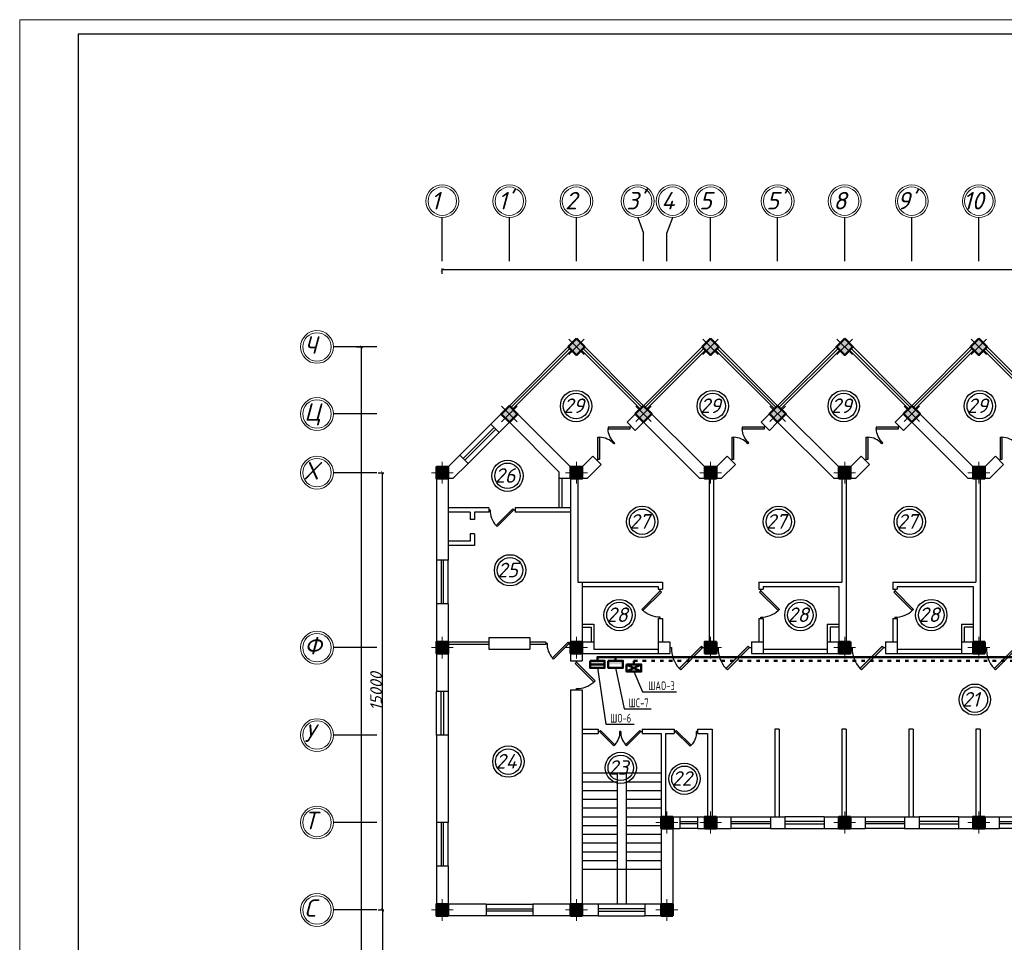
# Model space of a CAD drawing. Header units: millimetres. Extents: x 473009 to 2502882, y 456217 to 1153743.
# Tile 45 of 124: x 1409405 to 1443172, y 507556 to 539206. Entities that reach past the tile are written whole.
import ezdxf
from ezdxf import colors
from ezdxf.entities.mleader import LeaderData, LeaderLine
from ezdxf.math import Vec2, Vec3

# ---------------------------------------------------------------- set-up
doc = ezdxf.new("R2010")
doc.units = ezdxf.units.MM
doc.linetypes.add('ACAD_ISO03W100', pattern=[30, 12, -18])
for name, color, linetype in [('kolonn', 7, 'Continuous'), ('os', 3, 'Continuous'), ('ТС ГММ', 7, 'Continuous')]:
    doc.layers.add(name, color=color, linetype=linetype)
doc.layers.add('ЭМ', color=240, linetype='Continuous', lineweight=20)
doc.layers.add('ЭО', color=2, linetype='Continuous', lineweight=40)
doc.styles.add('SPDS', font='spds.shx', dxfattribs={"width": 0.8, "height": 250})
doc.styles.get("Standard").update_dxf_attribs({"font": 'isocpeui.ttf'})
doc.dimstyles.new('ISO-25', dxfattribs={"dimtxt": 400, "dimasz": 100, "dimexe": 50, "dimexo": 50, "dimgap": 20, "dimtad": 1, "dimdec": 0, "dimtxsty": 'Standard', "dimblk": 'ARCHTICK', "dimcen": 20, "dimclrd": 1, "dimclre": 1, "dimadec": 0, "dimazin": 0, "dimtfac": 1, "dimtdec": 0, "dimtmove": 0, "dimatfit": 3, "dimldrblk": 'ARCHTICK', "dimfxl": 1, "dimarcsym": 0})

# ---------------------------------------------------------------- blocks, each defined once
blk = doc.blocks.new('jfgjhsdf')
blk.add_hatch(color=1).paths.add_polyline_path([(-593, 731), (-637, 687), (0, 50), (44, 94)])
at = {"color": 1}
for p, q in [((0, 1000), (0, 950)), ((0, 50), (0, 0))]:
    blk.add_line(p, q, dxfattribs=at)
blk.add_lwpolyline([(0, 50), (-637, 687), (-593, 731), (44, 94), (0, 50)], dxfattribs=at)
blk.add_arc((-33, 130), 821, 87.662, 132.9147, dxfattribs=at)
blk = doc.blocks.new('ghsdd')
at = {"ltscale": 50}
h = blk.add_hatch(color=256, dxfattribs=at)
h.paths.add_polyline_path([(0, 200), (-200, 200), (-200, 0), (0, 0)])
h.paths.add_polyline_path([(200, 0), (200, 200), (0, 200), (0, 0)])
h.paths.add_polyline_path([(0, 0), (-200, 0), (-200, -200), (0, -200)])
h.paths.add_polyline_path([(0, 0), (0, -200), (200, -200), (200, 0)])
at = {"lineweight": 0}
for p, q in [((0, -374), (0, 374)), ((-374, 0), (374, 0))]:
    blk.add_line(p, q, dxfattribs=at)
at = {"lineweight": 50, "ltscale": 50}
blk.add_lwpolyline([(200, 200), (200, -200), (-200, -200), (-200, 200), (200, 200)], dxfattribs=at)
blk = doc.blocks.new('_None')
blk = doc.blocks.new('_ArchTick')
at = {"color": 0, "linetype": 'ByBlock', "const_width": 0.15}
blk.add_lwpolyline([(-0.5, -0.5), (0.5, 0.5)], dxfattribs=at)
blk = doc.blocks.new('*D114')
at = {"color": 1, "lineweight": -2, "transparency": 16777216}
for p, q in [((1423899, 530488), (1423899, 530673)), ((1511099, 530623), (1423899, 530623)), ((1511099, 530488), (1511099, 530673))]:
    blk.add_line(p, q, dxfattribs=at)
at = {"layer": 'Defpoints', "color": 0, "lineweight": 50, "transparency": 16777216}
for p in [(1423899, 530623), (1423899, 530438), (1511099, 530438)]:
    blk.add_point(p, dxfattribs=at)
at = {"color": 1, "lineweight": -2, "transparency": 16777216, "xscale": 100, "yscale": 100, "zscale": 100, "rotation": 180}
blk.add_blockref('_ArchTick', (1423899, 530623), dxfattribs=at)
at = {"color": 1, "lineweight": -2, "transparency": 16777216, "xscale": 100, "yscale": 100, "zscale": 100}
blk.add_blockref('_ArchTick', (1511099, 530623), dxfattribs=at)
at = {"color": 0, "transparency": 16777216, "insert": (1467499, 530846), "char_height": 400, "attachment_point": 5}
blk.add_mtext('87200', dxfattribs=at)
blk = doc.blocks.new('*D116')
at = {"color": 1, "lineweight": -2, "transparency": 16777216}
for p, q in [((1421699, 523665), (1421897, 523665)), ((1421847, 508665), (1421847, 523665)), ((1421699, 508665), (1421897, 508665))]:
    blk.add_line(p, q, dxfattribs=at)
at = {"layer": 'Defpoints', "color": 0, "lineweight": 50, "transparency": 16777216}
for p in [(1421649, 523665), (1421847, 523665), (1421649, 508665)]:
    blk.add_point(p, dxfattribs=at)
at = {"color": 1, "lineweight": -2, "transparency": 16777216, "xscale": 100, "yscale": 100, "zscale": 100}
for p, rotation in [((1421847, 523665), 90), ((1421847, 508665), 270)]:
    blk.add_blockref('_ArchTick', p, dxfattribs=dict(at, rotation=rotation))
at = {"color": 0, "transparency": 16777216, "insert": (1421627, 516165), "char_height": 400, "attachment_point": 5, "rotation": 90}
blk.add_mtext('15000', dxfattribs=at)
blk = doc.blocks.new('*D117')
at = {"color": 1, "lineweight": -2, "transparency": 16777216}
for p, q in [((1421699, 508665), (1421897, 508665)), ((1421847, 508665), (1421847, 494265)), ((1422260, 494265), (1421797, 494265))]:
    blk.add_line(p, q, dxfattribs=at)
at = {"layer": 'Defpoints', "color": 0, "lineweight": 50, "transparency": 16777216}
for p in [(1421649, 508665), (1421847, 494265), (1422310, 494265)]:
    blk.add_point(p, dxfattribs=at)
at = {"color": 1, "lineweight": -2, "transparency": 16777216, "xscale": 100, "yscale": 100, "zscale": 100}
for p, rotation in [((1421847, 508665), 90), ((1421847, 494265), 270)]:
    blk.add_blockref('_ArchTick', p, dxfattribs=dict(at, rotation=rotation))
at = {"color": 0, "transparency": 16777216, "insert": (1421627, 501465), "char_height": 400, "attachment_point": 5, "rotation": 90}
blk.add_mtext('14400', dxfattribs=at)
blk = doc.blocks.new('*D119')
at = {"color": 1, "lineweight": -2, "transparency": 16777216}
for p, q in [((1420956, 527980), (1421174, 527980)), ((1421124, 473665), (1421124, 527980)), ((1420956, 473665), (1421174, 473665))]:
    blk.add_line(p, q, dxfattribs=at)
at = {"layer": 'Defpoints', "color": 0, "lineweight": 50, "transparency": 16777216}
for p in [(1420906, 527980), (1421124, 527980), (1420906, 473665)]:
    blk.add_point(p, dxfattribs=at)
at = {"color": 1, "lineweight": -2, "transparency": 16777216, "xscale": 100, "yscale": 100, "zscale": 100}
for p, rotation in [((1421124, 527980), 90), ((1421124, 473665), 270)]:
    blk.add_blockref('_ArchTick', p, dxfattribs=dict(at, rotation=rotation))
at = {"color": 0, "transparency": 16777216, "insert": (1420904, 500823), "char_height": 400, "attachment_point": 5, "rotation": 90}
blk.add_mtext('54315', dxfattribs=at)
blk = doc.blocks.new('1231234431252433')
at = {"layer": 'ЭМ', "color": 0, "lineweight": 20, "ltscale": 0.5}
blk.add_lwpolyline([(287242, 187022), (413342, 187022), (413342, 269622), (287242, 269622)], close=True, dxfattribs=at)
at = {"layer": 'ЭМ', "color": 0, "lineweight": 30, "ltscale": 0.5}
blk.add_lwpolyline([(289242, 187522), (412842, 187522), (412842, 269122), (289242, 269122)], close=True, dxfattribs=at)

msp = doc.modelspace()

# ---------------------------------------------------------------- hatches: boundary and pattern name
at = {"lineweight": 50}
h = msp.add_hatch(color=1, dxfattribs=at)
h.dxf.hatch_style = 1
h.paths.add_polyline_path([(1428966.4, 517091.1), (1428966.4, 517216.1), (1429324.9, 517216.1), (1429324.9, 517091.1)])
h.paths.add_polyline_path([(1429324.9, 517091.1), (1429324.9, 517216.1), (1429466.4, 517216.1), (1429466.4, 517091.1)])
h = msp.add_hatch(color=1, dxfattribs=at)
h.dxf.hatch_style = 1
h.paths.add_polyline_path([(1429592.1, 517091.1), (1429592.1, 517216.1), (1429950.6, 517216.1), (1429950.6, 517091.1)])
h.paths.add_polyline_path([(1429950.6, 517091.1), (1429950.6, 517216.1), (1430092.1, 517216.1), (1430092.1, 517091.1)])

# ---------------------------------------------------------------- linework, layer by layer
for p, q in [((1426198.6, 525965.1), (1428498.6, 528265.1)), ((1430798.6, 525965.1), (1428498.6, 528265.1)), ((1430798.6, 525965.1), (1433098.6, 528265.1)), ((1435398.6, 525965.1), (1433098.6, 528265.1)), ((1435398.6, 525965.1), (1437698.6, 528265.1)), ((1439998.6, 525965.1), (1437698.6, 528265.1)), ((1439998.6, 525965.1), (1442298.6, 528265.1)), ((1444598.6, 525965.1), (1442298.6, 528265.1)), ((1428698.6, 513365.1), (1431398.6, 513365.1)), ((1429898.6, 513365.1), (1429898.6, 508865.1)), ((1430198.6, 513365.1), (1430198.6, 508865.1)), ((1428698.6, 513065.1), (1429898.6, 513065.1)), ((1430198.6, 513065.1), (1431398.6, 513065.1)), ((1428698.6, 512765.1), (1429898.6, 512765.1)), ((1430198.6, 512765.1), (1431398.6, 512765.1)), ((1428698.6, 512465.1), (1429898.6, 512465.1)), ((1430198.6, 512465.1), (1431398.6, 512465.1)), ((1428698.6, 512165.1), (1429898.6, 512165.1)), ((1430198.6, 512165.1), (1431398.6, 512165.1)), ((1428698.6, 511865.1), (1429898.6, 511865.1)), ((1430198.6, 511865.1), (1431398.6, 511865.1)), ((1428698.6, 511565.1), (1429898.6, 511565.1)), ((1428698.6, 511265.1), (1429898.6, 511265.1)), ((1430198.6, 511565.1), (1431398.6, 511565.1)), ((1430198.6, 511265.1), (1431398.6, 511265.1)), ((1428698.6, 510965.1), (1429898.6, 510965.1)), ((1430198.6, 510965.1), (1431398.6, 510965.1)), ((1428698.6, 510665.1), (1429898.6, 510665.1)), ((1430198.6, 510665.1), (1431398.6, 510665.1)), ((1428698.6, 510365.1), (1429898.6, 510365.1)), ((1430198.6, 510365.1), (1431398.6, 510365.1)), ((1428698.6, 510065.1), (1431398.6, 510065.1))]:
    msp.add_line(p, q)
at = {"color": 1}
for p, q in [((1426255.2, 525908.6), (1428272.3, 527925.7)), ((1426311.7, 525852), (1428328.9, 527869.2)), ((1430685.5, 525852), (1428668.3, 527869.2)), ((1430742, 525908.6), (1428724.9, 527925.7)), ((1430855.2, 525908.6), (1432872.3, 527925.7)), ((1430911.7, 525852), (1432928.9, 527869.2)), ((1435285.5, 525852), (1433268.3, 527869.2)), ((1435342, 525908.6), (1433324.9, 527925.7)), ((1435455.2, 525908.6), (1437472.3, 527925.7)), ((1435511.7, 525852), (1437528.9, 527869.2)), ((1439885.5, 525852), (1437868.3, 527869.2)), ((1439942, 525908.6), (1437924.9, 527925.7)), ((1440055.2, 525908.6), (1442072.3, 527925.7)), ((1440111.7, 525852), (1442128.9, 527869.2)), ((1444485.5, 525852), (1442468.3, 527869.2)), ((1444542, 525908.6), (1442524.9, 527925.7)), ((1424501.6, 524268.1), (1425562.2, 525328.7)), ((1424614.7, 524154.9), (1425675.4, 525215.6)), ((1425731.9, 525159), (1424671.3, 524098.4)), ((1425845.1, 525045.9), (1424784.4, 523985.2)), ((1423698.6, 520665.1), (1423698.6, 519165.1)), ((1423858.6, 520665.1), (1423858.6, 519165.1)), ((1423938.6, 519165.1), (1423938.6, 520665.1)), ((1424098.6, 519165.1), (1424098.6, 520665.1)), ((1425498.6, 517855.1), (1424098.6, 517855.1)), ((1425498.6, 517775.1), (1424098.6, 517775.1)), ((1427448.6, 517855.1), (1426898.6, 517855.1)), ((1427448.6, 517775.1), (1426898.6, 517775.1)), ((1427448.6, 517855.1), (1427448.6, 517775.1)), ((1423698.6, 514665.1), (1423698.6, 516165.1)), ((1423858.6, 514665.1), (1423858.6, 516165.1)), ((1423938.6, 516165.1), (1423938.6, 514665.1)), ((1424098.6, 516165.1), (1424098.6, 514665.1)), ((1423698.6, 511665.1), (1423698.6, 510165.1)), ((1423858.6, 511665.1), (1423858.6, 510165.1)), ((1423938.6, 510165.1), (1423938.6, 511665.1)), ((1424098.6, 510165.1), (1424098.6, 511665.1)), ((1432048.6, 511865.1), (1432648.6, 511865.1)), ((1432048.6, 511705.1), (1432648.6, 511705.1)), ((1432648.6, 511625.1), (1432048.6, 511625.1)), ((1433798.6, 511865.1), (1435148.6, 511865.1)), ((1433798.6, 511705.1), (1435148.6, 511705.1)), ((1435148.6, 511625.1), (1433798.6, 511625.1)), ((1436998.6, 511865.1), (1435648.6, 511865.1)), ((1436998.6, 511705.1), (1435648.6, 511705.1)), ((1435648.6, 511625.1), (1436998.6, 511625.1)), ((1438398.6, 511865.1), (1439748.6, 511865.1)), ((1438398.6, 511705.1), (1439748.6, 511705.1)), ((1439748.6, 511625.1), (1438398.6, 511625.1)), ((1441598.6, 511865.1), (1440248.6, 511865.1)), ((1441598.6, 511705.1), (1440248.6, 511705.1)), ((1440248.6, 511625.1), (1441598.6, 511625.1)), ((1442998.6, 511865.1), (1444348.6, 511865.1)), ((1442998.6, 511705.1), (1444348.6, 511705.1)), ((1444348.6, 511625.1), (1442998.6, 511625.1)), ((1432648.6, 511465.1), (1432048.6, 511465.1)), ((1435148.6, 511465.1), (1433798.6, 511465.1)), ((1435648.6, 511465.1), (1436998.6, 511465.1)), ((1439748.6, 511465.1), (1438398.6, 511465.1)), ((1440248.6, 511465.1), (1441598.6, 511465.1)), ((1444348.6, 511465.1), (1442998.6, 511465.1)), ((1425398.6, 508865.1), (1426998.6, 508865.1)), ((1425398.6, 508705.1), (1426998.6, 508705.1)), ((1426998.6, 508625.1), (1425398.6, 508625.1)), ((1430848.6, 508865.1), (1429248.6, 508865.1)), ((1430848.6, 508705.1), (1429248.6, 508705.1)), ((1429248.6, 508625.1), (1430848.6, 508625.1)), ((1426998.6, 508465.1), (1425398.6, 508465.1)), ((1429248.6, 508465.1), (1430848.6, 508465.1))]:
    msp.add_line(p, q, dxfattribs=at)
at = {"lineweight": 30}
for p, q in [((1425562.2, 525328.7), (1426198.6, 525965.1)), ((1428298.6, 523865.1), (1426198.6, 525965.1)), ((1430232.9, 525399.5), (1430798.6, 525965.1)), ((1432898.6, 523865.1), (1430798.6, 525965.1)), ((1434832.9, 525399.5), (1435398.6, 525965.1)), ((1437498.6, 523865.1), (1435398.6, 525965.1)), ((1439432.9, 525399.5), (1439998.6, 525965.1)), ((1442098.6, 523865.1), (1439998.6, 525965.1)), ((1425845.1, 525045.9), (1425562.2, 525328.7)), ((1425845.1, 525045.9), (1426198.6, 525399.5)), ((1427898.6, 523699.5), (1426198.6, 525399.5)), ((1430515.8, 525116.6), (1430232.9, 525399.5)), ((1430515.8, 525116.6), (1430798.6, 525399.5)), ((1432732.9, 523465.1), (1430798.6, 525399.5)), ((1435115.8, 525116.6), (1434832.9, 525399.5)), ((1435115.8, 525116.6), (1435398.6, 525399.5)), ((1437332.9, 523465.1), (1435398.6, 525399.5)), ((1439715.8, 525116.6), (1439432.9, 525399.5)), ((1439715.8, 525116.6), (1439998.6, 525399.5)), ((1441932.9, 523465.1), (1439998.6, 525399.5)), ((1424098.6, 523865.1), (1424501.6, 524268.1)), ((1424784.4, 523985.2), (1424501.6, 524268.1)), ((1428698.6, 523865.1), (1429066.2, 524232.7)), ((1429349, 523949.9), (1429066.2, 524232.7)), ((1433298.6, 523865.1), (1433666.2, 524232.7)), ((1433949, 523949.9), (1433666.2, 524232.7)), ((1437898.6, 523865.1), (1438266.2, 524232.7)), ((1438549, 523949.9), (1438266.2, 524232.7)), ((1442498.6, 523865.1), (1442866.2, 524232.7)), ((1443149, 523949.9), (1442866.2, 524232.7)), ((1423698.6, 523865.1), (1423698.6, 520665.1)), ((1424098.6, 523865.1), (1423698.6, 523865.1)), ((1424264.3, 523465.1), (1424784.4, 523985.2)), ((1428698.6, 523865.1), (1428298.6, 523865.1)), ((1428864.3, 523465.1), (1429349, 523949.9)), ((1433298.6, 523865.1), (1432898.6, 523865.1)), ((1433464.3, 523465.1), (1433949, 523949.9)), ((1437898.6, 523865.1), (1437498.6, 523865.1)), ((1438064.3, 523465.1), (1438549, 523949.9)), ((1442498.6, 523865.1), (1442098.6, 523865.1)), ((1442664.3, 523465.1), (1443149, 523949.9)), ((1424098.6, 523465.1), (1424098.6, 520665.1)), ((1424264.3, 523465.1), (1424098.6, 523465.1)), ((1427898.6, 523699.5), (1427898.6, 522465.1)), ((1428864.3, 523465.1), (1427898.6, 523465.1)), ((1427998.6, 523465.1), (1427998.6, 522465.1)), ((1428298.6, 523465.1), (1428298.6, 517215.1)), ((1428548.6, 523465.1), (1428548.6, 519915.1)), ((1433464.3, 523465.1), (1432732.9, 523465.1)), ((1433048.6, 523465.1), (1433048.6, 517865.1)), ((1433198.6, 523465.1), (1433198.6, 517865.1)), ((1438064.3, 523465.1), (1437332.9, 523465.1)), ((1437598.6, 523465.1), (1437598.6, 519915.1)), ((1437748.6, 523465.1), (1437748.6, 517865.1)), ((1442664.3, 523465.1), (1441932.9, 523465.1)), ((1442198.6, 523465.1), (1442198.6, 519915.1)), ((1442348.6, 523465.1), (1442348.6, 517865.1)), ((1425498.6, 522465.1), (1424098.6, 522465.1)), ((1425498.6, 522465.1), (1425498.6, 522315.1)), ((1428298.6, 522465.1), (1426398.6, 522465.1)), ((1426398.6, 522465.1), (1426398.6, 522315.1)), ((1424848.6, 522315.1), (1424098.6, 522315.1)), ((1424848.6, 522315.1), (1424848.6, 522065.1)), ((1424998.6, 522065.1), (1424848.6, 522065.1)), ((1425498.6, 522315.1), (1424998.6, 522315.1)), ((1424998.6, 522315.1), (1424998.6, 522065.1)), ((1428298.6, 522315.1), (1426398.6, 522315.1)), ((1424998.6, 521565.1), (1424848.6, 521565.1)), ((1424848.6, 521565.1), (1424848.6, 521315.1)), ((1424998.6, 521565.1), (1424998.6, 521165.1)), ((1424848.6, 521315.1), (1424098.6, 521315.1)), ((1424998.6, 521165.1), (1424098.6, 521165.1)), ((1424098.6, 520665.1), (1423698.6, 520665.1)), ((1428548.6, 519915.1), (1431448.6, 519915.1)), ((1428698.6, 519915.1), (1428698.6, 517865.1)), ((1428698.6, 519765.1), (1431298.6, 519765.1)), ((1431298.6, 519765.1), (1431298.6, 519665.1)), ((1431448.6, 519915.1), (1431448.6, 519665.1)), ((1434748.6, 519915.1), (1434748.6, 519665.1)), ((1434748.6, 519915.1), (1437598.6, 519915.1)), ((1434898.6, 519765.1), (1434898.6, 519665.1)), ((1434898.6, 519765.1), (1437498.6, 519765.1)), ((1437498.6, 519765.1), (1437498.6, 517865.1)), ((1439348.6, 519915.1), (1442198.6, 519915.1)), ((1439348.6, 519915.1), (1439348.6, 519665.1)), ((1439498.6, 519765.1), (1442098.6, 519765.1)), ((1439498.6, 519765.1), (1439498.6, 519665.1)), ((1442098.6, 519765.1), (1442098.6, 517865.1)), ((1431298.6, 519665.1), (1431448.6, 519665.1)), ((1434748.6, 519665.1), (1434898.6, 519665.1)), ((1439348.6, 519665.1), (1439498.6, 519665.1)), ((1424098.6, 519165.1), (1423698.6, 519165.1)), ((1423698.6, 519165.1), (1423698.6, 516165.1)), ((1424098.6, 519165.1), (1424098.6, 516165.1)), ((1431298.6, 518665.1), (1431448.6, 518665.1)), ((1431298.6, 518665.1), (1431298.6, 517465.1)), ((1431448.6, 518665.1), (1431448.6, 517865.1)), ((1434748.6, 518665.1), (1434898.6, 518665.1)), ((1434748.6, 518665.1), (1434748.6, 517865.1)), ((1434898.6, 518665.1), (1434898.6, 517465.1)), ((1439348.6, 518665.1), (1439348.6, 517865.1)), ((1439348.6, 518665.1), (1439498.6, 518665.1)), ((1439498.6, 518665.1), (1439498.6, 517465.1)), ((1428698.6, 518465.1), (1429098.6, 518465.1)), ((1428698.6, 518365.1), (1428998.6, 518365.1)), ((1428998.6, 518365.1), (1428998.6, 517865.1)), ((1429098.6, 518465.1), (1429098.6, 517615.1)), ((1437098.6, 518465.1), (1437098.6, 517465.1)), ((1437098.6, 518465.1), (1437498.6, 518465.1)), ((1437498.6, 518365.1), (1437198.6, 518365.1)), ((1437198.6, 518365.1), (1437198.6, 517865.1)), ((1441698.6, 518465.1), (1442098.6, 518465.1)), ((1441698.6, 518465.1), (1441698.6, 517465.1)), ((1442098.6, 518365.1), (1441798.6, 518365.1)), ((1441798.6, 518365.1), (1441798.6, 517865.1)), ((1425498.6, 518015.1), (1426898.6, 518015.1)), ((1425498.6, 518015.1), (1425498.6, 517615.1)), ((1426898.6, 518015.1), (1426898.6, 517615.1)), ((1428698.6, 517865.1), (1429098.6, 517865.1)), ((1431298.6, 517865.1), (1431698.6, 517865.1)), ((1431698.6, 517865.1), (1431698.6, 517465.1)), ((1432898.6, 517865.1), (1432898.6, 517465.1)), ((1432898.6, 517865.1), (1433298.6, 517865.1)), ((1433298.6, 517865.1), (1433298.6, 517465.1)), ((1434498.6, 517865.1), (1434498.6, 517465.1)), ((1434498.6, 517865.1), (1434898.6, 517865.1)), ((1437098.6, 517865.1), (1437898.6, 517865.1)), ((1437898.6, 517865.1), (1437898.6, 517465.1)), ((1439098.6, 517865.1), (1439498.6, 517865.1)), ((1439098.6, 517865.1), (1439098.6, 517465.1)), ((1441698.6, 517865.1), (1442498.6, 517865.1)), ((1442498.6, 517865.1), (1442498.6, 517465.1)), ((1425498.6, 517615.1), (1426898.6, 517615.1)), ((1428698.6, 517465.1), (1431698.6, 517465.1)), ((1428698.6, 517465.1), (1428698.6, 517215.1)), ((1429098.6, 517615.1), (1431298.6, 517615.1)), ((1432898.6, 517465.1), (1433298.6, 517465.1)), ((1434498.6, 517465.1), (1437898.6, 517465.1)), ((1434898.6, 517615.1), (1437098.6, 517615.1)), ((1439098.6, 517465.1), (1442498.6, 517465.1)), ((1439498.6, 517615.1), (1441698.6, 517615.1)), ((1428298.6, 517215.1), (1428698.6, 517215.1)), ((1424098.6, 516165.1), (1423698.6, 516165.1)), ((1428298.6, 516215.1), (1428698.6, 516215.1)), ((1428298.6, 516215.1), (1428298.6, 508865.1)), ((1428698.6, 516215.1), (1428698.6, 508865.1)), ((1424098.6, 514665.1), (1423698.6, 514665.1)), ((1423698.6, 514665.1), (1423698.6, 511665.1)), ((1424098.6, 514665.1), (1424098.6, 511665.1)), ((1428698.6, 514865.1), (1429248.6, 514865.1)), ((1428698.6, 514715.1), (1429248.6, 514715.1)), ((1429248.6, 514865.1), (1429248.6, 514715.1)), ((1430748.6, 514865.1), (1430748.6, 514715.1)), ((1430748.6, 514865.1), (1431848.6, 514865.1)), ((1430748.6, 514715.1), (1431398.6, 514715.1)), ((1431398.6, 514715.1), (1431398.6, 508865.1)), ((1431548.6, 514715.1), (1431548.6, 511865.1)), ((1431548.6, 514715.1), (1431848.6, 514715.1)), ((1431848.6, 514865.1), (1431848.6, 514715.1)), ((1432648.6, 514865.1), (1432648.6, 514715.1)), ((1432648.6, 514865.1), (1433148.6, 514865.1)), ((1432648.6, 514715.1), (1432998.6, 514715.1)), ((1432998.6, 514715.1), (1432998.6, 511865.1)), ((1433148.6, 514865.1), (1433148.6, 511865.1)), ((1435298.6, 514865.1), (1435298.6, 511865.1)), ((1435448.6, 514865.1), (1435298.6, 514865.1)), ((1435448.6, 514865.1), (1435448.6, 511865.1)), ((1437748.6, 514865.1), (1437598.6, 514865.1)), ((1437598.6, 514865.1), (1437598.6, 511865.1)), ((1437748.6, 514865.1), (1437748.6, 511865.1)), ((1439898.6, 514865.1), (1439898.6, 511865.1)), ((1440048.6, 514865.1), (1439898.6, 514865.1)), ((1440048.6, 514865.1), (1440048.6, 511865.1)), ((1442348.6, 514865.1), (1442198.6, 514865.1)), ((1442198.6, 514865.1), (1442198.6, 511865.1)), ((1442348.6, 514865.1), (1442348.6, 511865.1)), ((1424098.6, 511665.1), (1423698.6, 511665.1)), ((1431398.6, 511865.1), (1432048.6, 511865.1)), ((1432048.6, 511865.1), (1432048.6, 511465.1)), ((1432648.6, 511865.1), (1432648.6, 511465.1)), ((1432648.6, 511865.1), (1433798.6, 511865.1)), ((1433798.6, 511865.1), (1433798.6, 511465.1)), ((1435148.6, 511865.1), (1435148.6, 511465.1)), ((1435148.6, 511865.1), (1435648.6, 511865.1)), ((1435648.6, 511865.1), (1435648.6, 511465.1)), ((1436998.6, 511865.1), (1436998.6, 511465.1)), ((1436998.6, 511865.1), (1438398.6, 511865.1)), ((1438398.6, 511865.1), (1438398.6, 511465.1)), ((1439748.6, 511865.1), (1439748.6, 511465.1)), ((1439748.6, 511865.1), (1440248.6, 511865.1)), ((1440248.6, 511865.1), (1440248.6, 511465.1)), ((1441598.6, 511865.1), (1441598.6, 511465.1)), ((1441598.6, 511865.1), (1442998.6, 511865.1)), ((1442998.6, 511865.1), (1442998.6, 511465.1)), ((1431798.6, 511465.1), (1432048.6, 511465.1)), ((1431798.6, 511465.1), (1431798.6, 508465.1)), ((1432648.6, 511465.1), (1433798.6, 511465.1)), ((1435148.6, 511465.1), (1435648.6, 511465.1)), ((1436998.6, 511465.1), (1438398.6, 511465.1)), ((1439748.6, 511465.1), (1440248.6, 511465.1)), ((1441598.6, 511465.1), (1442998.6, 511465.1)), ((1424098.6, 510165.1), (1423698.6, 510165.1)), ((1423698.6, 510165.1), (1423698.6, 508465.1)), ((1424098.6, 510165.1), (1424098.6, 508865.1)), ((1425398.6, 508865.1), (1424098.6, 508865.1)), ((1425398.6, 508865.1), (1425398.6, 508465.1)), ((1428298.6, 508865.1), (1426998.6, 508865.1)), ((1426998.6, 508865.1), (1426998.6, 508465.1)), ((1429248.6, 508865.1), (1428698.6, 508865.1)), ((1429248.6, 508865.1), (1429248.6, 508465.1)), ((1431398.6, 508865.1), (1430848.6, 508865.1)), ((1430848.6, 508865.1), (1430848.6, 508465.1)), ((1425398.6, 508465.1), (1423698.6, 508465.1)), ((1429248.6, 508465.1), (1426998.6, 508465.1)), ((1431798.6, 508465.1), (1430848.6, 508465.1))]:
    msp.add_line(p, q, dxfattribs=at)
at = {"color": 1, "lineweight": 50}
for points in [[(1429216.4, 517216.1), (1429216.4, 517340.1), (1461523.6, 517340.1), (1461523.6, 514590.1), (1464823.3, 514590.1), (1464829.6, 511990.1), (1466323.6, 511990.1), (1466323.6, 511340.1)], [(1429842.1, 517216.1), (1429842.1, 517340.1)], [(1429466.4, 517091.1), (1428966.4, 517091.1)]]:
    msp.add_lwpolyline(points, dxfattribs=at)
at = {"color": 3, "lineweight": 50}
for points in [[(1430219.1, 516841.1), (1430719.1, 517091.1)], [(1430219.1, 517091.1), (1430719.1, 516841.1)]]:
    msp.add_lwpolyline(points, dxfattribs=at)
at = {"color": 3, "linetype": 'ACAD_ISO03W100', "lineweight": 50, "ltscale": 10}
msp.add_lwpolyline([(1430469.1, 517091.1), (1430469.1, 517215.1), (1461648.6, 517215.1), (1461648.6, 514715.1), (1464948, 514715.1), (1464954.3, 512115.1), (1466448.6, 512115.1), (1466448.6, 511215.1), (1463024, 511215.1)], dxfattribs=at)
at = {"color": 1}
for centre, radius in [((1428485.7, 525952.6), 537), ((1433173.4, 525952.6), 537), ((1437664, 525952.6), 537), ((1442331.6, 525952.6), 537), ((1428485.7, 525952.6), 437), ((1433173.4, 525952.6), 437), ((1437664, 525952.6), 437), ((1442331.6, 525952.6), 437), ((1426134.5, 523559.7), 537), ((1426134.5, 523559.7), 437), ((1430751.3, 521982.9), 537), ((1430751.3, 521982.9), 437), ((1435439, 521982.9), 537), ((1435439, 521982.9), 437), ((1439929.5, 521982.9), 537), ((1439929.5, 521982.9), 437), ((1426221, 520316.8), 537), ((1426221, 520316.8), 437), ((1429973.3, 518783.3), 537), ((1429973.3, 518783.3), 437), ((1436177.8, 518783.3), 537), ((1436177.8, 518783.3), 437), ((1440668.3, 518783.3), 537), ((1440668.3, 518783.3), 437), ((1442163, 515880.1), 537), ((1442163, 515880.1), 437), ((1426163.7, 513754.9), 537), ((1426163.7, 513754.9), 437), ((1430018.7, 513541.2), 537), ((1430018.7, 513541.2), 437), ((1432202.2, 513165.1), 537), ((1432202.2, 513165.1), 437)]:
    msp.add_circle(centre, radius, dxfattribs=at)
at = {"layer": 'os', "color": 0}
for p, q in [((1423898.6, 530918.2), (1423898.6, 532418.2)), ((1426198.6, 530918.2), (1426198.6, 532418.2)), ((1428498.6, 530918.2), (1428498.6, 532418.2)), ((1433098.6, 530918.2), (1433098.6, 532418.2)), ((1435398.6, 530918.2), (1435398.6, 532418.2)), ((1437698.6, 530918.2), (1437698.6, 532418.2)), ((1439998.6, 530918.2), (1439998.6, 532418.2)), ((1442298.6, 530918.2), (1442298.6, 532418.2)), ((1430798.6, 530918.2), (1430798.6, 531888.1)), ((1431598.6, 530918.2), (1431598.6, 531888.1)), ((1421648.7, 527980.1), (1420162.8, 527980.1)), ((1421648.7, 525680.1), (1420162.8, 525680.1)), ((1421648.7, 523665.1), (1420162.8, 523665.1)), ((1421648.7, 517665.1), (1420162.8, 517665.1)), ((1421648.7, 514665.1), (1420162.8, 514665.1)), ((1421648.7, 511665.1), (1420162.8, 511665.1)), ((1421648.7, 508665.1), (1420162.8, 508665.1))]:
    msp.add_line(p, q, dxfattribs=at)
for points in [[(1430598.6, 532418.2), (1430798.6, 531888.1)], [(1431598.6, 531888.1), (1431798.6, 532418.2)]]:
    msp.add_lwpolyline(points, dxfattribs=at)
at = {"layer": 'os', "color": 0, "lineweight": 0}
for centre, radius in [((1423898.6, 532980.7), 562.5), ((1426198.6, 532980.7), 562.5), ((1428498.6, 532980.7), 562.5), ((1430598.6, 532980.7), 562.5), ((1431798.6, 532980.7), 562.5), ((1433098.6, 532980.7), 562.5), ((1435398.6, 532980.7), 562.5), ((1437698.6, 532980.7), 562.5), ((1439998.6, 532980.7), 562.5), ((1442298.6, 532980.7), 562.5), ((1423898.6, 532980.7), 487.5), ((1426198.6, 532980.7), 487.5), ((1428498.6, 532980.7), 487.5), ((1430598.6, 532980.7), 487.5), ((1431798.6, 532980.7), 487.5), ((1433098.6, 532980.7), 487.5), ((1435398.6, 532980.7), 487.5), ((1437698.6, 532980.7), 487.5), ((1439998.6, 532980.7), 487.5), ((1442298.6, 532980.7), 487.5), ((1419600.3, 527980.1), 562.5), ((1419600.3, 527980.1), 487.5), ((1419600.3, 525680.1), 562.5), ((1419600.3, 525680.1), 487.5), ((1419600.3, 523665.1), 562.5), ((1419600.3, 523665.1), 487.5), ((1419600.3, 517665.1), 562.5), ((1419600.3, 517665.1), 487.5), ((1419600.3, 514665.1), 562.5), ((1419600.3, 514665.1), 487.5), ((1419600.3, 511665.1), 562.5), ((1419600.3, 511665.1), 487.5), ((1419600.3, 508665.1), 562.5), ((1419600.3, 508665.1), 487.5)]:
    msp.add_circle(centre, radius, dxfattribs=at)
at = {"layer": 'ЭО', "color": 1, "lineweight": 50}
for points in [[(1428966.4, 517216.1), (1428966.4, 516966.1), (1429466.4, 516966.1), (1429466.4, 517216.1)], [(1429592.1, 517216.1), (1429592.1, 516966.1), (1430092.1, 516966.1), (1430092.1, 517216.1)]]:
    msp.add_lwpolyline(points, close=True, dxfattribs=at)
at = {"layer": 'ЭО', "color": 3, "lineweight": 50}
msp.add_lwpolyline([(1430219.1, 517091.1), (1430219.1, 516841.1), (1430719.1, 516841.1), (1430719.1, 517091.1)], close=True, dxfattribs=at)

# ---------------------------------------------------------------- block references
at = {"lineweight": 50}
msp.add_blockref('1231234431252433', (1122163.5, 269584), dxfattribs=at)
for p, xscale, yscale, zscale, rotation in [((1430374.3, 525258), -0.8461538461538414, 0.8461538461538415, 0.8461538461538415, 134.9999999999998), ((1434974.3, 525258), -0.8461538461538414, 0.8461538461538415, 0.8461538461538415, 134.9999999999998), ((1439574.3, 525258), -0.8461538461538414, 0.8461538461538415, 0.8461538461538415, 134.9999999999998), ((1429207.6, 524091.3), 0.8461538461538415, 0.8461538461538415, 0.8461538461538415, 314.9999999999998), ((1433807.6, 524091.3), 0.8461538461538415, 0.8461538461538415, 0.8461538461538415, 314.9999999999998), ((1438407.6, 524091.3), 0.8461538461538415, 0.8461538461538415, 0.8461538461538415, 314.9999999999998), ((1443007.6, 524091.3), 0.8461538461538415, 0.8461538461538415, 0.8461538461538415, 314.9999999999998), ((1426398.6, 522390.1), 0.9000000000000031, 0.9000000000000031, 0.9000000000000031, 90), ((1428298.6, 517815.1), 0.8499999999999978, 0.8499999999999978, 0.8499999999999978, 90), ((1432898.6, 517665.1), 1.199999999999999, 1.199999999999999, 1.199999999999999, 90), ((1434498.6, 517665.1), 1.199999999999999, 1.199999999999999, 1.199999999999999, 90), ((1439098.6, 517665.1), 1.199999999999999, 1.199999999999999, 1.199999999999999, 90), ((1443698.6, 517665.1), 1.199999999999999, 1.199999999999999, 1.199999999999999, 90), ((1429248.6, 514790.1), -0.7692307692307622, 0.7692307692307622, 0.7692307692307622, 270), ((1430748.6, 514790.1), 0.7692307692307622, 0.7692307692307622, 0.7692307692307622, 90), ((1431848.6, 514790.1), -0.7999999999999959, 0.7999999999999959, 0.7999999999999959, 270)]:
    msp.add_blockref('jfgjhsdf', p, dxfattribs=dict(xscale=xscale, yscale=yscale, zscale=zscale, rotation=rotation))
at = {"xscale": -1, "rotation": 180}
msp.add_blockref('jfgjhsdf', (1431373.6, 519665.1), dxfattribs=at)
at = {"rotation": 180}
for p in [(1434823.6, 519665.1), (1439423.6, 519665.1), (1428498.6, 517215.1)]:
    msp.add_blockref('jfgjhsdf', p, dxfattribs=at)
at = {"layer": 'kolonn', "rotation": 45}
for p in [(1428498.6, 527982.3), (1433098.6, 527982.3), (1437698.6, 527982.3), (1442298.6, 527982.3), (1426198.6, 525678.3), (1430798.6, 525682.3), (1435398.6, 525682.3), (1439998.6, 525682.3)]:
    msp.add_blockref('ghsdd', p, dxfattribs=at)
at = {"layer": 'kolonn'}
for p in [(1423898.6, 523665.1), (1428498.6, 523665.1), (1433098.6, 523665.1), (1437698.6, 523665.1), (1442298.6, 523665.1), (1423898.6, 517665.1), (1428498.6, 517665.1), (1433098.6, 517665.1), (1437698.6, 517665.1), (1442298.6, 517665.1), (1431598.6, 511665.1), (1433098.6, 511665.1), (1437698.6, 511665.1), (1442298.6, 511665.1), (1423898.6, 508665.1), (1428498.6, 508665.1), (1431598.6, 508665.1)]:
    msp.add_blockref('ghsdd', p, dxfattribs=at)

# ---------------------------------------------------------------- texts
at = {"ltscale": 50}
for s, p in [('1', (1423509, 532697.1)), ("1'", (1425809, 532697.1)), ('2', (1428109, 532697.1)), ("3'", (1430209, 532697.1)), ('4', (1431409, 532697.1)), ('5', (1432709, 532697.1)), ("5'", (1435009, 532697.1)), ('8', (1437309, 532697.1)), ("9'", (1439496.1, 532697.1)), ('10', (1441754.8, 532697.1)), ('Ч', (1419165.1, 527746.5)), ('Ц', (1419165.1, 525446.5)), ('Х', (1419165.1, 523431.5)), ('Ф', (1419165.1, 517431.5)), ('У', (1419165.1, 514431.5)), ('Т', (1419165.1, 511431.5)), ('С', (1419165.1, 508431.5))]:
    msp.add_text(s, height=600, dxfattribs=at).set_placement(p)
at = {"color": 1}
for s, p in [('29', (1428050, 525713.1)), ('29', (1432737.7, 525713.1)), ('29', (1437228.3, 525713.1)), ('29', (1441895.9, 525713.1)), ('26', (1425698.7, 523320.1)), ('27', (1430315.6, 521743.3)), ('27', (1435003.3, 521743.3)), ('27', (1439493.8, 521743.3)), ('25', (1425785.3, 520077.3)), ('28', (1429537.6, 518543.7)), ('28', (1435742, 518543.7)), ('28', (1440232.6, 518543.7)), ('21', (1441727.3, 515640.5)), ('24', (1425728, 513515.4)), ('23', (1429583, 513301.7)), ('22', (1431766.5, 512925.5))]:
    msp.add_text(s, height=500, dxfattribs=at).set_placement(p)

# ---------------------------------------------------------------- dimensions: what is measured, and where the dimension line sits
dim = msp.add_linear_dim(base=(1423898.6, 530623), p1=(1511098.6, 530438.2), p2=(1423898.6, 530438.2), dimstyle='ISO-25')
dim.commit()
dim.dimension.update_dxf_attribs({"geometry": '*D114', "text_midpoint": (1467498.6, 530845.5)})
for base, p1, p2, picture, middle in [((1421123.6, 527980.1), (1420905.7, 473665.1), (1420905.7, 527980.1), '*D119', (1420903.6, 500822.6)), ((1421847.3, 523665.1), (1421648.7, 508665.1), (1421648.7, 523665.1), '*D116', (1421627.3, 516165.1))]:
    dim = msp.add_linear_dim(base=base, p1=p1, p2=p2, angle=90, dimstyle='ISO-25')
    dim.commit()
    dim.dimension.update_dxf_attribs({"geometry": picture, "text_midpoint": middle})
dim = msp.add_linear_dim(base=(1421847.3, 494265.1), p1=(1421648.7, 508665.1), p2=(1422310.3, 494265.1), angle=90, dimstyle='ISO-25', override={"dimtmove": 1})
dim.commit()
dim.dimension.update_dxf_attribs({"geometry": '*D117', "text_midpoint": (1421627.3, 501465.1)})

# ---------------------------------------------------------------- leaders
at = {"layer": 'ТС ГММ', "color": 7, "lineweight": 20, "ltscale": 0.5}
ml = msp.add_multileader_mtext('Standard', dxfattribs=at)
ml.set_content('{\\C1;ШO-6}', color=7, style='SPDS')
ml.set_leader_properties()
ml.set_arrow_properties(name='NONE')
ml.build(insert=Vec2(0, 0))
ml.multileader.update_dxf_attribs({"text_left_attachment_type": 6, "text_right_attachment_type": 6, "dogleg_length": 0.1, "arrow_head_size": 150})
ctx = ml.context
ctx.base_point, ctx.char_height, ctx.arrow_head_size, ctx.landing_gap_size, ctx.plane_origin = Vec3(1429511.2, 515034.7), 300, 150, 100, Vec3(1427182.6, 512980.3)
ctx.left_attachment, ctx.right_attachment, ctx.text_align_type = 6, 6, 2
notes = []
notes.append((ctx, [(0, (1, 1, 0), (1429506.2, 515034.7), (1, 0), 5, [(0, [(1429216.4, 516966.1)], 0, [])])]))
ctx.mtext.insert, ctx.mtext.width, ctx.mtext.alignment, ctx.mtext.flow_direction = Vec3(1430375.9, 515394.7), 1941.264, 3, 5
ml = msp.add_multileader_mtext('Standard', dxfattribs=at)
ml.set_content('{\\C1;ШC-7}', color=7, style='SPDS')
ml.set_leader_properties()
ml.set_arrow_properties(name='NONE')
ml.build(insert=Vec2(0, 0))
ml.multileader.update_dxf_attribs({"text_left_attachment_type": 6, "text_right_attachment_type": 6, "dogleg_length": 0.1, "arrow_head_size": 150})
ctx = ml.context
ctx.base_point, ctx.char_height, ctx.arrow_head_size, ctx.landing_gap_size, ctx.plane_origin = Vec3(1430137, 515560.4), 300, 150, 100, Vec3(1427808.3, 512980.3)
ctx.left_attachment, ctx.right_attachment, ctx.text_align_type = 6, 6, 2
notes.append((ctx, [(0, (1, 1, 0), (1430132, 515560.4), (1, 0), 5, [(0, [(1429842.1, 516966.1)], 0, [])])]))
ctx.mtext.insert, ctx.mtext.width, ctx.mtext.alignment, ctx.mtext.flow_direction = Vec3(1430975, 515920.4), 1941.264, 3, 5
ml = msp.add_multileader_mtext('Standard', dxfattribs=at)
ml.set_content('{\\C1;ШAO-3}', color=7, style='SPDS')
ml.set_leader_properties()
ml.set_arrow_properties(name='NONE')
ml.build(insert=Vec2(0, 0))
ml.multileader.update_dxf_attribs({"text_left_attachment_type": 6, "text_right_attachment_type": 6, "dogleg_length": 0.1, "arrow_head_size": 150})
ctx = ml.context
ctx.base_point, ctx.char_height, ctx.arrow_head_size, ctx.landing_gap_size, ctx.plane_origin = Vec3(1430764, 516148.2), 300, 150, 100, Vec3(1428435.3, 512855.3)
ctx.left_attachment, ctx.right_attachment, ctx.text_align_type = 6, 6, 2
notes.append((ctx, [(0, (1, 1, 0), (1430759, 516148.2), (1, 0), 5, [(0, [(1430469.1, 516841.1)], 0, [])])]))
ctx.mtext.insert, ctx.mtext.width, ctx.mtext.alignment, ctx.mtext.flow_direction = Vec3(1431869.9, 516508.2), 1941.264, 3, 5
for ctx, leaders in notes:
    for number, flags, end, landing, length, lines in leaders:
        leader = LeaderData()
        leader.index, (leader.has_last_leader_line, leader.has_dogleg_vector, leader.attachment_direction) = number, flags
        leader.last_leader_point, leader.dogleg_vector, leader.dogleg_length = Vec3(end), Vec3(landing), length
        for number, points, colour, breaks in lines:
            line = LeaderLine()
            line.index, line.vertices, line.color, line.breaks = number, Vec3.list(points), colors.encode_raw_color(colour), breaks
            leader.lines.append(line)
        ctx.leaders.append(leader)

doc.saveas('drawing.dxf')
